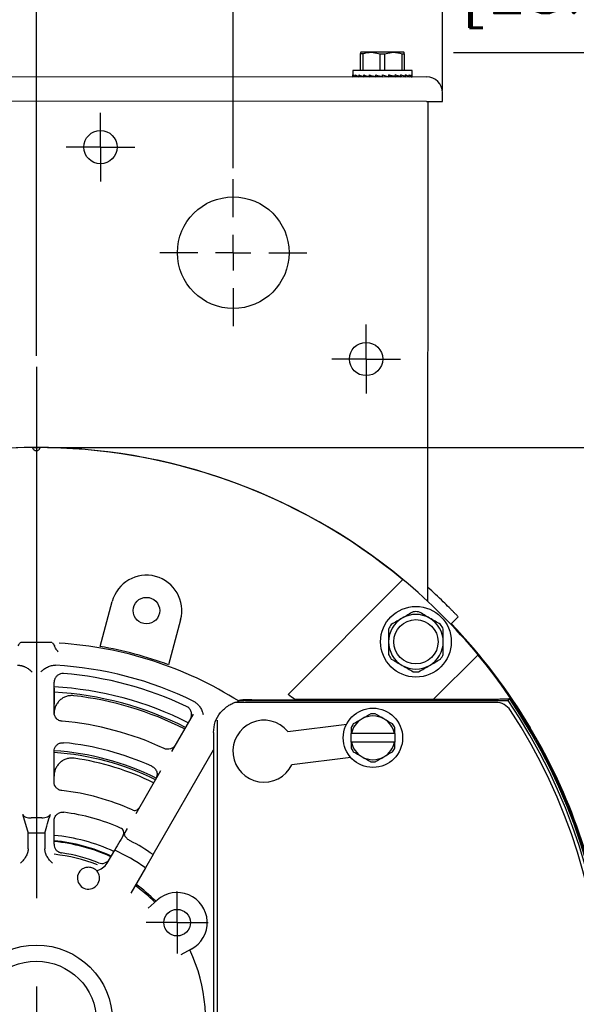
# Model space of a CAD drawing. Extents: x 897.4 to 937.4, y -8.5 to 19.5.
# Tile 7 of 14: x 905.4 to 908.5, y 7.4 to 12.9. Entities that reach past the tile are written whole.
import ezdxf

# ---------------------------------------------------------------- set-up
doc = ezdxf.new("R2010")
doc.units = 0
doc.header["$LTSCALE"] = 4
doc.header["$MEASUREMENT"] = 0
doc.linetypes.add('CENTER2', pattern=[1.125, 0.75, -0.125, 0.125, -0.125])
doc.layers.get('0').update_dxf_attribs({"linetype": 'CONTINUOUS'})
doc.layers.get('DEFPOINTS').update_dxf_attribs({"linetype": 'CONTINUOUS'})
for name, color, linetype in [('CENTER', 40, 'CENTER2'), ('SLD-0', 179, 'CONTINUOUS'), ('TEXT', 140, 'CONTINUOUS'), ('TEXT @ 1', 140, 'CONTINUOUS')]:
    doc.layers.add(name, color=color, linetype=linetype)
doc.styles.get("Standard").update_dxf_attribs({"font": 'romans.shx'})
doc.dimstyles.get("Standard").update_dxf_attribs({"dimtxt": 0.25, "dimasz": 0.3, "dimexe": 0.0625, "dimexo": 0.0625, "dimgap": 0.0625, "dimtad": 0, "dimtih": 1, "dimtoh": 1, "dimzin": 0, "dimdsep": 46, "dimtxsty": 'Standard', "dimcen": 0, "dimadec": 0, "dimazin": 0, "dimtfac": 1, "dimtofl": 0, "dimtmove": 0, "dimatfit": 3, "dimfxl": 0, "dimtolj": 1, "dimtzin": 0, "dimarcsym": 0})

# ---------------------------------------------------------------- blocks, each defined once
blk = doc.blocks.new('*D85')
at = {"layer": 'DEFPOINTS', "color": 0}
for p in [(906.5715, 13.2767), (906.5715, 12.0464), (905.4602, 10.9869)]:
    blk.add_point(p, dxfattribs=at)
at = {"layer": 'TEXT', "color": 0, "lineweight": -2}
for p, q in [((905.4602, 11.0494), (905.4602, 13.3392)), ((906.5715, 12.1089), (906.5715, 13.3392)), ((905.7602, 13.2767), (906.2715, 13.2767)), ((906.5715, 13.2767), (907.5605, 13.2767))]:
    blk.add_line(p, q, dxfattribs=at)
at = {"layer": 'TEXT', "color": 0}
for points in [[(905.7602, 13.3267), (905.7602, 13.2267), (905.4602, 13.2767)], [(906.2715, 13.3267), (906.2715, 13.2267), (906.5715, 13.2767)]]:
    blk.add_solid(points, dxfattribs=at)
at = {"layer": 'TEXT', "color": 0, "insert": (908.3016, 13.2767), "char_height": 0.25, "attachment_point": 5}
blk.add_mtext('\\A1; 1.11\\P [28.2]', dxfattribs=at)
blk = doc.blocks.new('SW_CENTERMARKSYMBOL_19')
at = {"layer": 'SLD-0', "color": 0}
for p, q in [((0, 0.2), (0, 0.415)), ((0, 0), (0, 0.1)), ((-0.2, 0), (-0.415, 0)), ((0, 0), (-0.1, 0)), ((0, 0), (0, -0.1)), ((0, 0), (0.1, 0)), ((0.2, 0), (0.415, 0)), ((0, -0.2), (0, -0.415))]:
    blk.add_line(p, q, dxfattribs=at)
blk = doc.blocks.new('SW_CENTERMARKSYMBOL_21')
at = {"layer": 'SLD-0', "color": 0}
for p, q in [((0, 0.1), (0, 0.194)), ((0, 0), (0, 0.1)), ((-0.1, 0), (-0.194, 0)), ((0, 0), (-0.1, 0)), ((0, 0), (0, -0.1)), ((0, 0), (0.1, 0)), ((0.1, 0), (0.194, 0)), ((0, -0.1), (0, -0.194))]:
    blk.add_line(p, q, dxfattribs=at)
blk = doc.blocks.new('SW_CENTERMARKSYMBOL_22')
at = {"layer": 'SLD-0', "color": 0}
for p, q in [((0, 0.1), (0, 0.194)), ((0, 0), (0, 0.1)), ((-0.1, 0), (-0.194, 0)), ((0, 0), (-0.1, 0)), ((0, 0), (0, -0.1)), ((0, 0), (0.1, 0)), ((0.1, 0), (0.194, 0)), ((0, -0.1), (0, -0.194))]:
    blk.add_line(p, q, dxfattribs=at)
blk = doc.blocks.new('SW_CENTERMARKSYMBOL_26')
at = {"layer": 'SLD-0', "color": 0}
for p, q in [((0, 0.1), (0, 0.175)), ((0, 0), (0, 0.1)), ((-0.1, 0), (-0.175, 0)), ((0, 0), (-0.1, 0)), ((0, 0), (0, -0.1)), ((0, 0), (0.1, 0)), ((0.1, 0), (0.175, 0)), ((0, -0.1), (0, -0.175))]:
    blk.add_line(p, q, dxfattribs=at)
blk = doc.blocks.new('*D63')
at = {"layer": 'DEFPOINTS', "color": 0}
for p in [(905.4602, 10.532), (908.7102, 3.819), (911.5189, 3.819)]:
    blk.add_point(p, dxfattribs=at)
at = {"layer": 'TEXT', "color": 0, "lineweight": -2}
for p, q in [((905.5227, 10.532), (911.5814, 10.532)), ((911.5189, 10.232), (911.5189, 7.5589)), ((911.5189, 4.119), (911.5189, 6.6363)), ((908.7727, 3.819), (911.5814, 3.819))]:
    blk.add_line(p, q, dxfattribs=at)
at = {"layer": 'TEXT', "color": 0}
for points in [[(911.4689, 10.232), (911.5689, 10.232), (911.5189, 10.532)], [(911.4689, 4.119), (911.5689, 4.119), (911.5189, 3.819)]]:
    blk.add_solid(points, dxfattribs=at)
at = {"layer": 'TEXT', "color": 0, "insert": (911.4432, 7.0976), "char_height": 0.25, "attachment_point": 5}
blk.add_mtext('\\A1; 6.71\\P [170.5]', dxfattribs=at)
blk = doc.blocks.new('*D64')
at = {"layer": 'DEFPOINTS', "color": 0}
for p in [(907.753, 12.7613), (908.7102, 3.819), (913.0988, 3.819)]:
    blk.add_point(p, dxfattribs=at)
at = {"layer": 'TEXT', "color": 0, "lineweight": -2}
for p, q in [((907.8155, 12.7613), (913.1613, 12.7613)), ((913.0988, 12.4613), (913.0988, 8.7514)), ((913.0988, 4.119), (913.0988, 7.8288)), ((908.7727, 3.819), (913.1613, 3.819))]:
    blk.add_line(p, q, dxfattribs=at)
at = {"layer": 'TEXT', "color": 0}
for points in [[(913.0488, 12.4613), (913.1488, 12.4613), (913.0988, 12.7613)], [(913.0488, 4.119), (913.1488, 4.119), (913.0988, 3.819)]]:
    blk.add_solid(points, dxfattribs=at)
at = {"layer": 'TEXT', "color": 0, "insert": (913.0988, 8.2901), "char_height": 0.25, "attachment_point": 5}
blk.add_mtext('\\A1; 8.94\\P [227.1]', dxfattribs=at)
blk = doc.blocks.new('*D65')
at = {"layer": 'DEFPOINTS', "color": 0}
for p in [(905.4602, 13.2767), (904.1134, 12.0377), (905.4602, 10.9869)]:
    blk.add_point(p, dxfattribs=at)
at = {"layer": 'TEXT', "color": 0, "lineweight": -2}
for p, q in [((904.1134, 12.1002), (904.1134, 13.3392)), ((905.4602, 11.0494), (905.4602, 13.3392)), ((904.1134, 13.2767), (903.0299, 13.2767)), ((905.1602, 13.2767), (904.4134, 13.2767))]:
    blk.add_line(p, q, dxfattribs=at)
at = {"layer": 'TEXT', "color": 0}
for points in [[(904.4134, 13.3267), (904.4134, 13.2267), (904.1134, 13.2767)], [(905.1602, 13.3267), (905.1602, 13.2267), (905.4602, 13.2767)]]:
    blk.add_solid(points, dxfattribs=at)
at = {"layer": 'TEXT', "color": 0, "insert": (902.2888, 13.2767), "char_height": 0.25, "attachment_point": 5}
blk.add_mtext('\\A1; 1.35\\P [34.2]', dxfattribs=at)
blk = doc.blocks.new('*D66')
at = {"layer": 'DEFPOINTS', "color": 0}
for p in [(903.263, 14.7076), (903.263, 12.4871), (907.753, 12.4847)]:
    blk.add_point(p, dxfattribs=at)
at = {"layer": 'TEXT', "color": 0, "lineweight": -2}
for p, q in [((903.263, 12.5496), (903.263, 14.7701)), ((907.753, 12.5472), (907.753, 14.7701)), ((903.563, 14.7076), (904.7967, 14.7076)), ((907.453, 14.7076), (906.2193, 14.7076))]:
    blk.add_line(p, q, dxfattribs=at)
at = {"layer": 'TEXT', "color": 0}
for points in [[(903.563, 14.7576), (903.563, 14.6576), (903.263, 14.7076)], [(907.453, 14.7576), (907.453, 14.6576), (907.753, 14.7076)]]:
    blk.add_solid(points, dxfattribs=at)
at = {"layer": 'TEXT', "color": 0, "char_height": 0.25, "attachment_point": 5}
for s, insert in [('\\A1;4.49', (905.508, 14.8951)), ('\\A1;[114.0]', (905.508, 14.4546))]:
    blk.add_mtext(s, dxfattribs=dict(at, insert=insert))

msp = doc.modelspace()

# ---------------------------------------------------------------- linework, layer by layer
at = {"color": 7, "linetype": 'Continuous', "lineweight": 25}
for p, q in [((907.2896, 12.66), (907.2897, 12.7552)), ((907.3021, 12.7552), (907.302, 12.66)), ((907.3514, 12.7629), (907.4007, 12.7551)), ((907.4007, 12.6599), (907.4007, 12.7551)), ((907.4256, 12.7551), (907.4255, 12.6599)), ((907.4256, 12.7551), (907.4749, 12.7629)), ((907.5242, 12.6599), (907.5242, 12.755)), ((907.5367, 12.755), (907.5366, 12.6598)), ((903.2631, 12.6271), (907.6631, 12.6248)), ((907.2456, 12.66), (907.2456, 12.635)), ((907.2456, 12.625), (907.2456, 12.635)), ((907.2456, 12.625), (907.2496, 12.6253)), ((907.2498, 12.625), (907.2498, 12.635)), ((907.261, 12.6257), (907.2498, 12.625)), ((907.2622, 12.625), (907.2622, 12.635)), ((907.2794, 12.6261), (907.2622, 12.625)), ((907.2821, 12.625), (907.2821, 12.635)), ((907.3038, 12.6266), (907.2821, 12.625)), ((907.3086, 12.625), (907.3087, 12.635)), ((907.3326, 12.6273), (907.3086, 12.625)), ((907.3311, 12.6271), (907.3311, 12.625)), ((907.3404, 12.625), (907.3404, 12.635)), ((907.3639, 12.6282), (907.3404, 12.625)), ((907.3758, 12.6249), (907.3758, 12.6349)), ((907.3943, 12.6299), (907.3758, 12.6249)), ((907.4131, 12.6249), (907.4131, 12.6349)), ((907.4504, 12.6249), (907.4504, 12.6349)), ((907.4504, 12.6298), (907.4858, 12.6249)), ((907.4858, 12.6249), (907.4858, 12.6349)), ((907.4858, 12.6279), (907.5175, 12.6249)), ((907.4951, 12.6249), (907.4951, 12.627)), ((907.5175, 12.6249), (907.5175, 12.6349)), ((907.5175, 12.6269), (907.544, 12.6249)), ((907.544, 12.6249), (907.544, 12.6348)), ((907.544, 12.6262), (907.564, 12.6248)), ((907.564, 12.6248), (907.564, 12.6348)), ((907.564, 12.6256), (907.5764, 12.6248)), ((907.5764, 12.6248), (907.5764, 12.6348)), ((907.5764, 12.6251), (907.5806, 12.6248)), ((907.5806, 12.6348), (907.5806, 12.6598)), ((907.5806, 12.6248), (907.5806, 12.6348)), ((907.753, 12.4847), (907.753, 12.5347)), ((907.663, 12.4848), (903.263, 12.4871)), ((907.6705, 9.661), (907.672, 12.4848)), ((906.4873, 10.3649), (906.4871, 10.3641)), ((906.6412, 10.3082), (906.6415, 10.3089)), ((906.8811, 9.1371), (907.5293, 9.7853)), ((905.8201, 9.4078), (905.8882, 9.662)), ((907.8413, 9.5753), (907.7988, 9.5344)), ((906.2746, 9.5584), (906.2065, 9.3043)), ((905.4602, 9.43), (905.3756, 9.43)), ((905.5449, 9.43), (905.4602, 9.43)), ((907.7001, 9.1076), (907.9535, 9.361)), ((905.5602, 9.0348), (905.5602, 9.2056)), ((905.5602, 9.1718), (905.5602, 9.082)), ((908.0525, 9.092), (906.5802, 9.092)), ((906.677, 9.1073), (906.6402, 9.1071)), ((906.6402, 9.102), (908.1233, 9.102)), ((906.677, 9.1073), (906.9186, 9.1076)), ((907.7001, 9.1076), (906.9186, 9.1076)), ((908.1233, 9.102), (908.1299, 9.1144)), ((908.1299, 9.1144), (908.1269, 9.1117)), ((906.3456, 9.0256), (906.2234, 8.8139)), ((906.4802, 8.992), (906.4802, 5.592)), ((906.8791, 8.9286), (907.2117, 8.9694)), ((906.4602, 8.922), (906.4602, 8.824)), ((907.2367, 8.9489), (907.2367, 8.9167)), ((907.2367, 8.9167), (907.2392, 8.9167)), ((907.2367, 8.8672), (907.2367, 8.9167)), ((907.4812, 8.9167), (907.2392, 8.9167)), ((907.4812, 8.9167), (907.4837, 8.9167)), ((907.4837, 8.9167), (907.4837, 8.9489)), ((907.4837, 8.9167), (907.4837, 8.8672)), ((908.2482, 8.9485), (908.2485, 8.9489)), ((907.2367, 8.8672), (907.2367, 8.835)), ((907.2392, 8.8672), (907.2367, 8.8672)), ((907.4812, 8.8672), (907.2392, 8.8672)), ((907.4837, 8.8672), (907.4812, 8.8672)), ((907.4837, 8.835), (907.4837, 8.8672)), ((905.5602, 8.7993), (905.5602, 8.8239)), ((905.5602, 8.6429), (905.5602, 8.8155)), ((906.1188, 8.2326), (906.4602, 8.824)), ((906.4602, 8.824), (906.4602, 5.7599)), ((907.2349, 8.7809), (906.9023, 8.74)), ((906.1608, 8.7054), (906.0212, 8.4637)), ((905.3816, 8.4616), (905.4147, 8.353)), ((905.5602, 8.3065), (905.5602, 8.423)), ((905.4138, 8.2653), (905.4147, 8.353)), ((905.5072, 8.3529), (905.508, 8.2653)), ((905.9728, 8.3798), (905.9602, 8.3579)), ((905.5602, 8.2909), (905.5602, 8.3065)), ((905.8599, 8.1843), (905.9022, 8.2576)), ((906.1188, 8.2326), (906.0755, 8.1576)), ((906.0755, 8.1576), (905.9928, 8.0144)), ((906.0914, 7.9301), (906.1412, 7.9748)), ((906.3347, 7.6983), (906.2757, 7.6669))]:
    msp.add_line(p, q, dxfattribs=at)
at = {"color": 7, "linetype": 'Continuous', "lineweight": 25, "flags": 128}
for points in [[(907.2897, 12.7552), (907.291, 12.7552), (907.2924, 12.7552), (907.2938, 12.7552), (907.2954, 12.7552), (907.297, 12.7552), (907.2986, 12.7552), (907.3003, 12.7552), (907.3021, 12.7552)], [(907.3514, 12.7629), (907.3405, 12.763), (907.3303, 12.763), (907.3211, 12.763), (907.313, 12.763), (907.3059, 12.763), (907.3, 12.763), (907.2954, 12.763), (907.2922, 12.763)], [(907.4749, 12.7629), (907.4604, 12.7629), (907.4451, 12.7629), (907.4293, 12.7629), (907.4132, 12.7629), (907.397, 12.7629), (907.3812, 12.7629), (907.3659, 12.7629), (907.3514, 12.7629)], [(907.4007, 12.7551), (907.4038, 12.7551), (907.4069, 12.7551), (907.41, 12.7551), (907.4132, 12.7551), (907.4163, 12.7551), (907.4194, 12.7551), (907.4225, 12.7551), (907.4256, 12.7551)], [(907.5342, 12.7628), (907.5309, 12.7629), (907.5263, 12.7629), (907.5204, 12.7629), (907.5133, 12.7629), (907.5052, 12.7629), (907.496, 12.7629), (907.4858, 12.7629), (907.4749, 12.7629)], [(907.5242, 12.755), (907.526, 12.755), (907.5277, 12.755), (907.5293, 12.755), (907.5309, 12.755), (907.5325, 12.755), (907.5339, 12.755), (907.5353, 12.755), (907.5367, 12.755)], [(907.5806, 12.6598), (907.579, 12.6598), (907.5667, 12.6598), (907.543, 12.6598), (907.5097, 12.6599), (907.4692, 12.6599), (907.4245, 12.6599), (907.379, 12.6599), (907.336, 12.66), (907.2988, 12.66), (907.27, 12.66), (907.2518, 12.66), (907.2456, 12.66)], [(907.4131, 12.6349), (907.4256, 12.6316), (907.438, 12.6282), (907.4504, 12.6249)], [(907.663, 12.4848), (907.6806, 12.4848), (907.6974, 12.4848), (907.713, 12.4848), (907.7266, 12.4847), (907.7378, 12.4847), (907.7462, 12.4847), (907.7513, 12.4847), (907.753, 12.4847)]]:
    msp.add_lwpolyline(points, dxfattribs=at)
at = {"color": 7, "linetype": 'Continuous', "lineweight": 25}
for centre, radius in [((905.8219, 12.2275), 0.094), ((906.5715, 11.6314), 0.315), ((907.3212, 11.031), 0.094), ((906.0814, 9.6102), 0.075), ((907.6027, 9.4345), 0.1995), ((907.6027, 9.4345), 0.125), ((907.3602, 8.892), 0.1675), ((906.2548, 7.8483), 0.075), ((905.4602, 7.292), 0.43), ((905.4602, 7.292), 0.339)]:
    msp.add_circle(centre, radius, dxfattribs=at)
for centre, radius, start, end in [((907.663, 12.5348), 0.09, 359.9692, 89.9692), ((905.4602, 7.292), 3.2392, 50.3141, 129.6859), ((905.4602, 7.292), 3.24, 50.3128, 92.0241), ((905.4602, 7.292), 3.2369, 89.6506, 90.3494), ((906.0814, 9.6102), 0.2, 345, 165), ((905.4602, 7.292), 3.24, 39.6872, 50.3128), ((905.4602, 7.292), 3.299, 45.8842, 47.9332), ((907.6027, 9.4345), 0.1542, 120, 180), ((907.6027, 9.4345), 0.1542, 60, 120), ((907.6027, 9.4345), 0.17, 84.8579, 95.1421), ((907.6027, 9.4345), 0.1542, 360, 60), ((907.6027, 9.4345), 0.17, 144.8579, 155.1421), ((907.6027, 9.4345), 0.17, 24.8579, 35.1421), ((905.4602, 7.292), 3.2435, 30.7208, 43.7968), ((905.4602, 7.292), 2.138, 57.6574, 86.5622), ((905.4602, 7.292), 2.1462, 69.653, 80.347), ((907.6027, 9.4345), 0.1542, 180, 240), ((907.6027, 9.4345), 0.1542, 300, 360), ((907.6027, 9.4345), 0.17, 204.8579, 215.1421), ((907.6027, 9.4345), 0.17, 324.8579, 335.1421), ((905.4602, 7.292), 3.2392, 320.3141, 39.6859), ((905.4602, 7.292), 2.0124, 63.7866, 86.9476), ((907.6027, 9.4345), 0.1542, 240, 300), ((905.4602, 7.292), 1.9686, 64.481, 85.5408), ((907.6027, 9.4345), 0.17, 264.8579, 275.1421), ((905.4602, 7.292), 1.89, 63.0393, 86.9671), ((905.4602, 7.292), 1.86, 63.0888, 86.9181), ((905.4602, 7.292), 1.85, 63.1099, 83.4433), ((905.4602, 7.292), 2.3288, 51.2258, 52.4015), ((906.6402, 8.922), 0.18, 90, 101.6057), ((908.0525, 8.992), 0.1, 33.2564, 90), ((905.4602, 7.292), 3.22, 329.7984, 34.202), ((905.4602, 7.292), 3.2324, 330.1796, 34.3183), ((907.3602, 8.892), 0.1235, 60, 120), ((907.3602, 8.892), 0.136, 84.7575, 95.2425), ((905.4602, 7.292), 3.2, 330.2149, 33.2564), ((905.4602, 7.292), 1.7, 64.9182, 85.1057), ((906.7448, 8.8164), 0.175, 39.8783, 334.1217), ((907.3602, 8.892), 0.136, 144.7575, 155.2425), ((907.3602, 8.892), 0.1235, 120, 168.4394), ((907.3602, 8.892), 0.1235, 11.5606, 60), ((907.3602, 8.892), 0.136, 24.7575, 35.2425), ((905.4602, 7.292), 3.243, 7.5304, 30.7184), ((905.4602, 7.292), 1.58, 65.6215, 84.4055), ((907.3602, 8.892), 0.1235, 191.5606, 240), ((907.3602, 8.892), 0.1235, 300, 348.4394), ((905.4602, 7.292), 1.5301, 63.7568, 86.2526), ((905.4602, 7.292), 1.52, 63.7722, 86.2278), ((907.3602, 8.892), 0.136, 204.7575, 215.2425), ((907.3602, 8.892), 0.1235, 240, 300), ((907.3602, 8.892), 0.136, 324.7575, 335.2425), ((905.4602, 7.292), 1.5, 63.8226, 81.7965), ((907.3602, 8.892), 0.136, 264.7575, 275.2425), ((905.4602, 7.292), 1.31, 65.5682, 83.6962), ((905.4602, 7.292), 1.19, 66.4303, 82.4832), ((905.4602, 7.292), 1.1483, 88.4992, 91.4759), ((905.4602, 7.292), 1.062, 87.4654, 92.4584), ((905.4602, 7.292), 1.0538, 65.4453, 84.5384), ((905.4602, 7.292), 1.0194, 65.6293, 84.3699), ((905.4602, 7.292), 1.0238, 65.6053, 84.363), ((905.4602, 7.292), 1.0236, 65.6063, 84.3625), ((905.4602, 7.292), 1.1483, 55.0038, 62.4974), ((905.4602, 7.292), 0.9475, 68.6495, 83.8926), ((905.4602, 7.292), 0.9607, 68.5353, 81.4698), ((905.4602, 7.292), 1.062, 54.5969, 65.4031), ((905.7543, 8.1001), 0.0625, 124.7175, 41.9365), ((905.4602, 7.292), 0.9555, 45.1074, 53.9925), ((905.4602, 7.292), 0.9475, 45.1341, 53.9416), ((906.2548, 7.8483), 0.17, 298.052, 131.948), ((905.4602, 7.292), 0.9555, 306.0075, 24.8926)]:
    msp.add_arc(centre, radius, start, end, dxfattribs=at)
for centre, major_axis, ratio, start_param, end_param in [((907.4131, 12.6349), (0.1675, -0.0001), 0.267949, 3.141593, 3.365992), ((907.4131, 12.6349), (0.1675, -0.0108), 0.260239, 3.382639, 3.607038), ((907.4131, 12.6349), (0.1674, -0.0207), 0.238001, 3.61974, 3.844139), ((907.4131, 12.6349), (0.1674, -0.0293), 0.203557, 3.850298, 4.074697), ((907.4131, 12.6349), (0.1674, -0.0361), 0.159856, 4.073584, 4.297984), ((907.4131, 12.6349), (0.1674, -0.041), 0.109778, 4.290428, 4.514828), ((907.4131, 12.6349), (0.1675, -0.044), 0.055803, 4.502615, 4.727014), ((907.4131, 12.6349), (0.1675, -0.044), 0.055803, 1.136623, 1.361022), ((907.4131, 12.6349), (0.1674, -0.041), 0.109778, 0.924436, 1.148836), ((907.4131, 12.6349), (0.1674, -0.0361), 0.159856, 0.707592, 0.931992), ((907.4131, 12.6349), (0.1674, 0.0291), 0.203557, 5.350081, 5.387698), ((907.4131, 12.6349), (0.1674, -0.0293), 0.203557, 0.484306, 0.708705), ((907.4131, 12.6349), (0.1674, 0.0206), 0.238001, 5.580639, 5.620067), ((907.4131, 12.6349), (0.1674, -0.0207), 0.238001, 0.253747, 0.478147), ((907.4131, 12.6349), (0.1675, -0.0108), 0.260239, 0.016647, 0.241046), ((905.3756, 9.3933), (0, -0.0367), 0.545381, 3.141593, 3.468373), ((905.5449, 9.3933), (0, -0.0367), 0.545381, 2.814813, 3.141593)]:
    msp.add_ellipse(centre, major_axis=major_axis, ratio=ratio, start_param=start_param, end_param=end_param, dxfattribs=at)
for points in [[(907.2922, 12.763), (907.2913, 12.7625), (907.2905, 12.762), (907.2897, 12.7614)], [(907.2897, 12.7614), (907.2897, 12.7601), (907.2897, 12.7579), (907.2897, 12.7552)], [(907.3021, 12.7552), (907.3183, 12.76), (907.3347, 12.763), (907.3514, 12.7629)], [(907.4749, 12.7629), (907.4917, 12.7629), (907.5081, 12.7599), (907.5242, 12.755)], [(907.5367, 12.7613), (907.5358, 12.7618), (907.535, 12.7623), (907.5342, 12.7628)], [(907.5367, 12.755), (907.5367, 12.7578), (907.5367, 12.76), (907.5367, 12.7613)], [(905.4439, 10.5203), (905.4419, 10.5231), (905.4409, 10.5259), (905.4405, 10.5288)], [(905.48, 10.5288), (905.4795, 10.5259), (905.4785, 10.5231), (905.4765, 10.5203)], [(907.5256, 9.5681), (907.5047, 9.556), (907.4841, 9.5441), (907.4637, 9.5324)], [(907.5875, 9.6038), (907.5672, 9.5921), (907.5466, 9.5802), (907.5256, 9.5681)], [(907.6799, 9.5681), (907.6589, 9.5802), (907.6383, 9.5921), (907.618, 9.6038)], [(907.7418, 9.5324), (907.7214, 9.5441), (907.7008, 9.556), (907.6799, 9.5681)], [(907.4485, 9.506), (907.4485, 9.4825), (907.4485, 9.4587), (907.4485, 9.4345)], [(907.757, 9.4345), (907.757, 9.4587), (907.757, 9.4825), (907.757, 9.506)], [(907.4485, 9.4345), (907.4485, 9.4103), (907.4485, 9.3865), (907.4485, 9.363)], [(907.757, 9.363), (907.757, 9.3865), (907.757, 9.4103), (907.757, 9.4345)], [(907.4637, 9.3366), (907.4841, 9.3249), (907.5047, 9.313), (907.5256, 9.3009)], [(907.5256, 9.3009), (907.5466, 9.2888), (907.5672, 9.2769), (907.5875, 9.2652)], [(907.618, 9.2652), (907.6383, 9.2769), (907.6589, 9.2888), (907.6799, 9.3009)], [(907.6799, 9.3009), (907.7008, 9.313), (907.7214, 9.3249), (907.7418, 9.3366)], [(908.0366, 9.1091), (907.9248, 9.1089), (907.8129, 9.1087), (907.7011, 9.1086)], [(907.3478, 9.0274), (907.3316, 9.0181), (907.3152, 9.0086), (907.2985, 8.9989)], [(907.422, 8.9989), (907.4052, 9.0086), (907.3888, 9.0181), (907.3726, 9.0274)], [(907.2985, 8.9989), (907.2817, 8.9892), (907.2653, 8.9798), (907.2491, 8.9704)], [(907.4713, 8.9704), (907.4551, 8.9798), (907.4387, 8.9892), (907.422, 8.9989)], [(907.2491, 8.8135), (907.2653, 8.8042), (907.2817, 8.7947), (907.2985, 8.785)], [(907.2985, 8.785), (907.3152, 8.7753), (907.3316, 8.7659), (907.3478, 8.7565)], [(907.3726, 8.7565), (907.3888, 8.7659), (907.4052, 8.7753), (907.422, 8.785)], [(907.422, 8.785), (907.4387, 8.7947), (907.4551, 8.8042), (907.4713, 8.8135)], [(905.5072, 8.3529), (905.5179, 8.3893), (905.5286, 8.4255), (905.5394, 8.4617)], [(905.9602, 8.3579), (905.9409, 8.3245), (905.9216, 8.291), (905.9022, 8.2576)], [(905.7882, 8.1526), (905.7932, 8.1494), (905.7974, 8.1457), (905.8008, 8.1419)]]:
    msp.add_open_spline(points, degree=3, dxfattribs=at)
for points, knots in [([(905.4765, 10.5203), (905.4762, 10.52), (905.4755, 10.5188), (905.4724, 10.516), (905.471, 10.515), (905.4678, 10.5134), (905.4665, 10.5129), (905.4637, 10.5122), (905.462, 10.512), (905.4586, 10.512), (905.4569, 10.5122), (905.454, 10.5129), (905.4527, 10.5134), (905.4495, 10.5149), (905.4481, 10.516), (905.446, 10.5178), (905.4453, 10.5186), (905.4443, 10.5198), (905.4441, 10.5202), (905.4439, 10.5203)], [0, 0, 0, 0, 0.25, 0.25, 0.375, 0.375, 0.4375, 0.4375, 0.5, 0.5, 0.5625, 0.5625, 0.625, 0.625, 0.75, 0.75, 0.875, 0.875, 1, 1, 1, 1]), ([(907.8413, 9.5753), (907.8413, 9.5753), (907.8408, 9.5759), (907.8387, 9.5781), (907.8371, 9.5798), (907.8329, 9.5841), (907.8303, 9.5867), (907.8243, 9.593), (907.8207, 9.5966), (907.813, 9.6045), (907.8088, 9.6088), (907.7995, 9.6181), (907.7946, 9.6231), (907.7793, 9.6383), (907.7681, 9.6494), (907.7567, 9.6604)], [0, 0, 0, 0, 0.125, 0.125, 0.25, 0.25, 0.375, 0.375, 0.5, 0.5, 0.625, 0.625, 0.75, 0.75, 1, 1, 1, 1]), ([(905.3581, 9.4109), (905.3598, 9.4156), (905.3621, 9.4222), (905.3675, 9.4267), (905.3691, 9.428)], [0, 0, 0, 0, 0.697292, 1, 1, 1, 1]), ([(905.5513, 9.428), (905.5532, 9.4264), (905.558, 9.4222), (905.5608, 9.4157), (905.5621, 9.4115), (905.5623, 9.4109)], [0, 0, 0, 0, 0.360073, 0.912466, 1, 1, 1, 1]), ([(905.5839, 9.3771), (905.5828, 9.3784), (905.5807, 9.381), (905.5775, 9.3849), (905.5743, 9.3889), (905.5702, 9.3944), (905.5657, 9.4015), (905.5634, 9.4079), (905.5623, 9.4109)], [0, 0, 0, 0, 0.125728, 0.250497, 0.375534, 0.501009, 0.762739, 1, 1, 1, 1]), ([(905.3537, 9.3016), (905.3556, 9.3016), (905.3593, 9.3018), (905.3649, 9.3014), (905.3705, 9.3008), (905.3762, 9.2997), (905.3818, 9.2982), (905.3875, 9.2964), (905.3931, 9.2941), (905.4003, 9.2908), (905.4089, 9.286), (905.4183, 9.2794), (905.4274, 9.272), (905.4331, 9.2666), (905.436, 9.2638)], [0, 0, 0, 0, 0.059767, 0.119824, 0.180424, 0.241813, 0.304229, 0.367897, 0.433029, 0.499825, 0.621681, 0.749846, 0.868314, 1, 1, 1, 1]), ([(905.485, 9.2638), (905.4871, 9.2657), (905.4909, 9.2694), (905.4968, 9.2745), (905.5038, 9.2801), (905.5122, 9.286), (905.5226, 9.2918), (905.5334, 9.2965), (905.5448, 9.2998), (905.5561, 9.3017), (905.5636, 9.3016), (905.5674, 9.3015)], [0, 0, 0, 0, 0.089282, 0.172662, 0.25024, 0.378393, 0.500319, 0.632209, 0.758254, 0.880207, 1, 1, 1, 1]), ([(905.6133, 9.2546), (905.6076, 9.2545), (905.5964, 9.2543), (905.5809, 9.247), (905.569, 9.2354), (905.5615, 9.2209), (905.5606, 9.2106), (905.5602, 9.2056)], [0, 0, 0, 0, 0.206551, 0.413277, 0.616118, 0.816984, 1, 1, 1, 1]), ([(905.6715, 9.1299), (905.6644, 9.1307), (905.6573, 9.1307), (905.6433, 9.1293), (905.6363, 9.1278), (905.6229, 9.1234), (905.6164, 9.1205), (905.6042, 9.1134), (905.5985, 9.1091), (905.5881, 9.0996), (905.5833, 9.0943), (905.5751, 9.0828), (905.5716, 9.0766), (905.566, 9.0637), (905.5638, 9.0568), (905.5609, 9.0431), (905.5602, 9.0361), (905.5602, 9.0289)], [0, 0, 0, 0, 0.125, 0.125, 0.25, 0.25, 0.375, 0.375, 0.5, 0.5, 0.625, 0.625, 0.75, 0.75, 0.875, 0.875, 1, 1, 1, 1]), ([(906.3297, 8.9979), (906.332, 9.0032), (906.3368, 9.0137), (906.3369, 9.0314), (906.3314, 9.0478), (906.3214, 9.0609), (906.3124, 9.0661), (906.3083, 9.0685)], [0, 0, 0, 0, 0.208841, 0.417735, 0.62505, 0.829248, 1, 1, 1, 1]), ([(906.3491, 9.0974), (906.3508, 9.0966), (906.3541, 9.0949), (906.3588, 9.0918), (906.3634, 9.0885), (906.3678, 9.0848), (906.372, 9.0808), (906.3761, 9.0764), (906.3799, 9.0717), (906.3845, 9.0653), (906.3897, 9.0569), (906.3947, 9.0465), (906.399, 9.0356), (906.4014, 9.0282), (906.4026, 9.0242)], [0, 0, 0, 0, 0.059765, 0.119822, 0.180423, 0.241814, 0.304231, 0.3679, 0.433033, 0.499828, 0.621705, 0.749848, 0.868377, 1, 1, 1, 1]), ([(906.4602, 8.922), (906.4622, 8.9421), (906.4663, 8.9825), (906.4971, 9.0381), (906.5301, 9.0631), (906.5468, 9.0759)], [0, 0, 0, 0, 0.329066, 0.658131, 1, 1, 1, 1]), ([(906.5468, 9.0759), (906.5543, 9.08), (906.5682, 9.0876), (906.5862, 9.0939), (906.5978, 9.097), (906.6033, 9.0981), (906.6038, 9.0982), (906.604, 9.0983)], [0, 0, 0, 0, 0.294751, 0.54646, 0.749922, 0.90396, 1, 1, 1, 1]), ([(906.6402, 9.1071), (906.635, 9.107), (906.6299, 9.1068), (906.6203, 9.1058), (906.6158, 9.1051), (906.608, 9.1036), (906.6048, 9.1029), (906.6005, 9.1016), (906.5994, 9.1012), (906.5997, 9.101)], [0, 0, 0, 0, 0.25, 0.25, 0.5, 0.5, 0.75, 0.75, 1, 1, 1, 1]), ([(908.1269, 9.1117), (908.1267, 9.1115), (908.1258, 9.1113), (908.1228, 9.111), (908.1207, 9.1108), (908.1127, 9.1103), (908.1053, 9.11), (908.0925, 9.1097), (908.0879, 9.1096), (908.0784, 9.1094), (908.0734, 9.1093), (908.0581, 9.1091), (908.0474, 9.1091), (908.0366, 9.1091)], [0, 0, 0, 0, 0.125, 0.125, 0.25, 0.25, 0.5, 0.5, 0.625, 0.625, 0.75, 0.75, 1, 1, 1, 1]), ([(905.6053, 8.9858), (905.5991, 8.9863), (905.5932, 8.9879), (905.5822, 8.9933), (905.5772, 8.9969), (905.5649, 9.0104), (905.5602, 9.0225), (905.5602, 9.0348)], [0, 0, 0, 0, 0.25, 0.25, 0.5, 0.5, 1, 1, 1, 1]), ([(905.5602, 8.8155), (905.5608, 8.8211), (905.5618, 8.8323), (905.5703, 8.8472), (905.5829, 8.8581), (905.5982, 8.8646), (905.6089, 8.8645), (905.6142, 8.8644)], [0, 0, 0, 0, 0.204193, 0.408564, 0.608983, 0.807301, 1, 1, 1, 1]), ([(906.2457, 8.8525), (906.2426, 8.8471), (906.2385, 8.8423), (906.2288, 8.8344), (906.2233, 8.8314), (906.2055, 8.8256), (906.1923, 8.8263), (906.1809, 8.8317)], [0, 0, 0, 0, 0.25, 0.25, 0.5, 0.5, 1, 1, 1, 1]), ([(905.6742, 8.7766), (905.6671, 8.7777), (905.6599, 8.7779), (905.6456, 8.7768), (905.6384, 8.7754), (905.6247, 8.7713), (905.6181, 8.7685), (905.6055, 8.7614), (905.5997, 8.7572), (905.589, 8.7477), (905.5841, 8.7422), (905.5756, 8.7306), (905.572, 8.7244), (905.5662, 8.7113), (905.5639, 8.7044), (905.561, 8.6904), (905.5602, 8.6832), (905.5602, 8.6759)], [0, 0, 0, 0, 0.125, 0.125, 0.25, 0.25, 0.375, 0.375, 0.5, 0.5, 0.625, 0.625, 0.75, 0.75, 0.875, 0.875, 1, 1, 1, 1]), ([(906.1124, 8.7311), (906.1156, 8.7296), (906.1186, 8.7279), (906.1242, 8.7237), (906.1268, 8.7213), (906.1337, 8.7134), (906.1372, 8.7072), (906.1413, 8.6939), (906.1419, 8.6867), (906.1407, 8.6763), (906.14, 8.6729), (906.1378, 8.6663), (906.1364, 8.6631), (906.1346, 8.66)], [0, 0, 0, 0, 0.125, 0.125, 0.25, 0.25, 0.5, 0.5, 0.75, 0.75, 0.875, 0.875, 1, 1, 1, 1]), ([(905.604, 8.594), (905.598, 8.5947), (905.5923, 8.5964), (905.5815, 8.6019), (905.5767, 8.6056), (905.5647, 8.619), (905.5602, 8.6308), (905.5602, 8.6429)], [0, 0, 0, 0, 0.25, 0.25, 0.5, 0.5, 1, 1, 1, 1]), ([(905.3816, 8.4616), (905.3832, 8.4583), (905.3865, 8.4517), (905.3993, 8.4443), (905.415, 8.4401), (905.4259, 8.4399), (905.4306, 8.4398)], [0, 0, 0, 0, 0.279518, 0.560293, 0.807068, 1, 1, 1, 1]), ([(905.4903, 8.4398), (905.4965, 8.4397), (905.5027, 8.4401), (905.514, 8.4422), (905.5192, 8.4439), (905.5279, 8.4479), (905.5314, 8.4504), (905.5367, 8.4557), (905.5385, 8.4586), (905.5394, 8.4617)], [0, 0, 0, 0, 0.25, 0.25, 0.5, 0.5, 0.75, 0.75, 1, 1, 1, 1]), ([(905.5602, 8.423), (905.5602, 8.4266), (905.5606, 8.43), (905.562, 8.4368), (905.5631, 8.4402), (905.5674, 8.4498), (905.5716, 8.4556), (905.5821, 8.4647), (905.5884, 8.4682), (905.5985, 8.4711), (905.602, 8.4718), (905.6089, 8.4723), (905.6124, 8.4722), (905.6159, 8.4717)], [0, 0, 0, 0, 0.125, 0.125, 0.25, 0.25, 0.5, 0.5, 0.75, 0.75, 0.875, 0.875, 1, 1, 1, 1]), ([(906.002, 8.4847), (906.0055, 8.4831), (906.0091, 8.4822), (906.0165, 8.4819), (906.0203, 8.4824), (906.0308, 8.4859), (906.0369, 8.4908), (906.0407, 8.4973)], [0, 0, 0, 0, 0.25, 0.25, 0.5, 0.5, 1, 1, 1, 1]), ([(905.9498, 8.3399), (905.9519, 8.3436), (905.9532, 8.3477), (905.9542, 8.356), (905.9538, 8.3604), (905.9512, 8.3684), (905.9491, 8.3722), (905.9435, 8.3784), (905.94, 8.381), (905.936, 8.3827)], [0, 0, 0, 0, 0.25, 0.25, 0.5, 0.5, 0.75, 0.75, 1, 1, 1, 1]), ([(905.9905, 8.3105), (905.9873, 8.3121), (905.9843, 8.3139), (905.9787, 8.3177), (905.976, 8.3198), (905.9687, 8.3261), (905.9649, 8.3306), (905.9597, 8.3393), (905.9583, 8.3436), (905.9576, 8.3514), (905.9584, 8.3548), (905.9602, 8.3579)], [0, 0, 0, 0, 0.125, 0.125, 0.25, 0.25, 0.5, 0.5, 0.75, 0.75, 1, 1, 1, 1]), ([(905.5602, 8.2909), (905.5608, 8.2854), (905.5618, 8.2743), (905.5703, 8.2596), (905.5828, 8.2485), (905.5945, 8.2435), (905.6014, 8.2423), (905.6027, 8.2421)], [0, 0, 0, 0, 0.234944, 0.469924, 0.704426, 0.940943, 1, 1, 1, 1]), ([(905.4138, 8.2653), (905.4138, 8.2637), (905.4137, 8.2606), (905.4132, 8.2559), (905.4125, 8.2513), (905.4114, 8.2468), (905.4096, 8.2401), (905.4063, 8.2314), (905.4009, 8.2211), (905.3944, 8.2113), (905.3874, 8.2023), (905.3796, 8.1936), (905.3741, 8.188), (905.3712, 8.1851)], [0, 0, 0, 0, 0.049971, 0.100213, 0.150499, 0.200616, 0.25037, 0.372679, 0.499645, 0.624345, 0.749334, 0.866926, 1, 1, 1, 1]), ([(905.5508, 8.1849), (905.5479, 8.1878), (905.5424, 8.1934), (905.532, 8.205), (905.5228, 8.2175), (905.5156, 8.2314), (905.5119, 8.2411), (905.5096, 8.2498), (905.5083, 8.2575), (905.5081, 8.2627), (905.508, 8.2653)], [0, 0, 0, 0, 0.131546, 0.250442, 0.500297, 0.627269, 0.749643, 0.832796, 0.916578, 1, 1, 1, 1]), ([(905.8008, 8.1419), (905.8126, 8.1459), (905.8239, 8.1509), (905.8445, 8.1646), (905.8537, 8.1734), (905.8599, 8.1843)], [0, 0, 0, 0, 0.5, 0.5, 1, 1, 1, 1]), ([(905.8118, 8.1861), (905.8173, 8.1839), (905.8232, 8.1827), (905.8351, 8.1825), (905.841, 8.1835), (905.8579, 8.1894), (905.8675, 8.1974), (905.8735, 8.2077)], [0, 0, 0, 0, 0.25, 0.25, 0.5, 0.5, 1, 1, 1, 1]), ([(905.7188, 8.1515), (905.7245, 8.1547), (905.7359, 8.1611), (905.7559, 8.1636), (905.7742, 8.1605), (905.7843, 8.1548), (905.7882, 8.1526)], [0, 0, 0, 0, 0.26486, 0.528447, 0.819836, 1, 1, 1, 1])]:
    msp.add_open_spline(points, degree=3, knots=knots, dxfattribs=at)
at = {"layer": 'CENTER'}
msp.add_line((905.4602, 10.9869), (905.4602, 3.4034), dxfattribs=at)

# ---------------------------------------------------------------- block references
for name, p in [('SW_CENTERMARKSYMBOL_21', (905.8219, 12.2275)), ('SW_CENTERMARKSYMBOL_19', (906.5715, 11.6314)), ('SW_CENTERMARKSYMBOL_22', (907.3212, 11.031))]:
    msp.add_blockref(name, p, dxfattribs=at)
at = {"layer": 'SLD-0'}
msp.add_blockref('SW_CENTERMARKSYMBOL_26', (906.2548, 7.8483), dxfattribs=at)

# ---------------------------------------------------------------- dimensions: what is measured, and where the dimension line sits
at = {"layer": 'TEXT @ 1'}
dim = msp.add_linear_dim(base=(903.263, 14.7076), p1=(907.753, 12.4847), p2=(903.263, 12.4871), angle=180, dimstyle='Standard', override={"dimscale": 1, "dimtxt": 0.25, "dimpost": '\\X', "dimtix": 0, "dimtofl": 0, "dimtmove": 0, "dimatfit": 3}, dxfattribs=at)
dim.commit()
dim.dimension.update_dxf_attribs({"geometry": '*D66', "text_midpoint": (905.508, 14.7076)})
for base, p1, p2, angle, override, picture, middle in [((905.4602, 13.2767), (904.1134, 12.0377), (905.4602, 10.9869), 180, {"dimscale": 1, "dimtxt": 0.25, "dimpost": '\\X', "dimtix": 0, "dimtofl": 0, "dimtmove": 0, "dimatfit": 3}, '*D65', (902.2888, 13.2767)), ((906.5715, 13.2767), (905.4602, 10.9869), (906.5715, 12.0464), 180, {"dimscale": 1, "dimtxt": 0.25, "dimpost": '\\X', "dimtix": 0, "dimtofl": 0, "dimtmove": 0, "dimatfit": 3}, '*D85', (908.3016, 13.2767)), ((913.0988, 3.819), (907.753, 12.7613), (908.7102, 3.819), 90, {"dimscale": 1, "dimtxt": 0.25, "dimpost": '\\X', "dimtix": 0, "dimtofl": 0, "dimtmove": 1, "dimatfit": 3}, '*D64', (913.0988, 8.2901)), ((911.5189, 3.819), (905.4602, 10.532), (908.7102, 3.819), 90, {"dimscale": 1, "dimtxt": 0.25, "dimpost": '\\X', "dimtix": 0, "dimtofl": 0, "dimtmove": 1, "dimatfit": 3}, '*D63', (911.4432, 7.0976))]:
    dim = msp.add_linear_dim(base=base, p1=p1, p2=p2, angle=angle, text=' <>', dimstyle='Standard', override=override, dxfattribs=at)
    dim.commit()
    dim.dimension.update_dxf_attribs({"geometry": picture, "text_midpoint": middle, "dimtype": 160})

doc.saveas('drawing.dxf')
